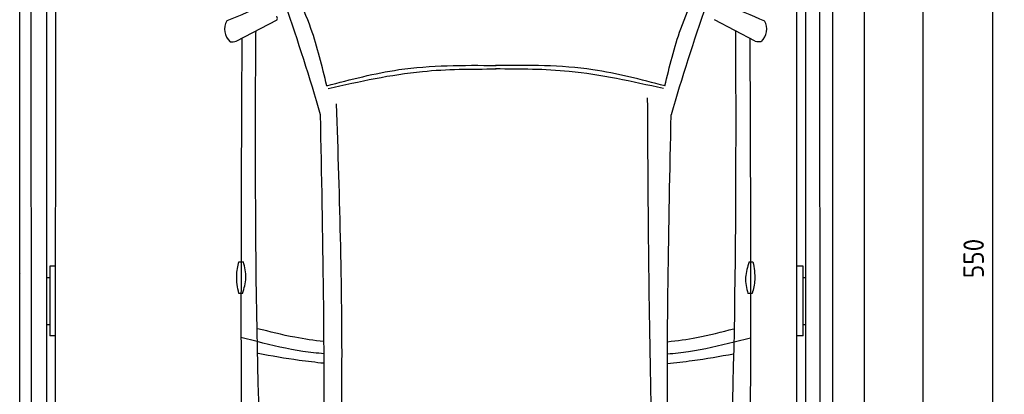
# Model space of a CAD drawing. Header units: millimetres. Extents: x 0 to 9279, y -929 to 5900.
# Tile 5 of 6: x 5907 to 9279, y 2486 to 3767. Entities that reach past the tile are written whole.
import ezdxf

# ---------------------------------------------------------------- set-up
doc = ezdxf.new("R2010")
doc.units = ezdxf.units.MM
doc.layers.get('0').update_dxf_attribs({"lineweight": 25})
doc.layers.add('4', color=3, linetype='Continuous')
for name, color, linetype, lineweight in [('car', 10, 'Continuous', 25), ('Gebäude', 7, 'Continuous', 25), ('Plattform', 7, 'Continuous', 25)]:
    doc.layers.add(name, color=color, linetype=linetype, lineweight=lineweight)
doc.styles.get("Standard").update_dxf_attribs({"font": 'ISOCP.SHX'})
doc.dimstyles.new('GEN-ISO', dxfattribs={"dimscale": 20, "dimtxt": 3.5, "dimasz": 2, "dimexe": 2, "dimexo": 1, "dimgap": 1.5, "dimtad": 1, "dimdec": 1, "dimlfac": 0.1, "dimdsep": 46, "dimtxsty": 'Standard', "dimblk": 'PUNKT', "dimcen": 2, "dimclrd": 256, "dimclre": 256, "dimclrt": 2, "dimadec": 0, "dimazin": 0, "dimtp": 0.1, "dimtm": 0.1, "dimtfac": 0.71, "dimtdec": 1, "dimtmove": 2, "dimatfit": 3, "dimldrblk": 'PUNKT', "dimfxl": 2, "dimtolj": 1, "dimarcsym": 0})

# ---------------------------------------------------------------- blocks, each defined once
blk = doc.blocks.new('Car LP')
at = {"layer": 'car'}
for p, q in [((-888, 3067.7), (-748, 3140.9)), ((889.7, 3068.2), (749.7, 3141.4)), ((-815.9, 2040.3), (-871.6, 2054.3)), ((817.6, 2039.6), (873.4, 2053.6))]:
    blk.add_line(p, q, dxfattribs=at)
for points in [[(-878.5, 2313.7), (-863.5, 2313.7)], [(869, 2313.2), (882, 2313)], [(-866.1, 2205.1), (-879.1, 2205.1)], [(879.3, 2204.5), (864.4, 2204.7)]]:
    blk.add_lwpolyline(points, dxfattribs=at)
for centre, radius, start, end in [((-6558.1, 1113.7), 6197.2, 15.94535, 19.59622), ((6559, 1108.2), 6197.2, 160.35517, 164.00603), ((-869.1, 3108.9), 58.5, 150.8177, 226.898), ((870.7, 3109.4), 58.5, 313.102, 29.1823), ((-902.4, 3121.5), 55.6, 263.2347, 285.0896), ((904.1, 3122), 55.6, 254.9104, 276.7653)]:
    blk.add_arc(centre, radius, start, end, dxfattribs=at)
for points in [[(-577.9, 2915.4), (-632, 3111.2), (-680.2, 3228.8)], [(580.4, 2914.9), (634.7, 3110.7), (682.9, 3228.2)], [(-784, 3193.9), (-920.1, 3137.4)], [(785.7, 3194.3), (921.8, 3137.9)], [(-719.9, 532.3), (-778.3, 1181.5), (-820.9, 3097.1)], [(720.3, 531.7), (779.3, 1180.8), (823.5, 3096.4)], [(-577.9, 2915.4), (-330.8, 2970.6), (2.1, 2985.1)], [(-572.9, 2906.2), (-250.1, 2964.5), (2.1, 2972.9)], [(575.3, 2905.7), (252.6, 2964.3), (0.4, 2972.9)], [(580.4, 2914.9), (333.4, 2970.3), (0.5, 2985.1)], [(580.3, 580), (533.3, 1839), (521.2, 2874)], [(-585.2, 568.2), (-526.1, 1879.2), (-544.1, 2853.5)], [(-623.3, 604.1), (-589.3, 1585.9), (-599.3, 2816.2)], [(623.8, 603.6), (590.2, 1668.7), (601.7, 2815.7)], [(-879.1, 2205.1), (-886.3, 2266.4), (-878.5, 2313.7)], [(-866.1, 2205.1), (-854.8, 2258.2), (-863.5, 2313.7)], [(869, 2313.2), (856.7, 2260.3), (864.4, 2204.7)], [(882, 2313), (888.1, 2251.6), (879.3, 2204.5)]]:
    blk.add_spline(points, degree=3, dxfattribs=at)
at = {"layer": 'car', "end_tangent": (0.109645, 0.993971)}
blk.add_spline([(-748, 3140.9), (-747.1, 3145.2), (-748.8, 3153)], degree=3, dxfattribs=at)
at = {"layer": 'car'}
for points in [[(-820.9, 3097.1), (-820.4, 3099.3), (-819.9, 3101.5), (-819.5, 3103.5)], [(823.5, 3096.4), (823, 3098.6), (822.6, 3100.8), (822.1, 3103)]]:
    blk.add_open_spline(points, degree=3, dxfattribs=at)
for points, knots in [([(-868.7, 3077.8), (-870.5, 2733.1), (-872.8, 2165.5), (-870.5, 1597.9), (-869.3, 1382.1)], [30.231792, 30.231792, 30.231792, 30.231792, 135.773846, 200.510428, 200.510428, 200.510428, 200.510428]), ([(871.3, 3077.8), (872.8, 2728.1), (874.7, 2162.6), (871.9, 1597.2), (870.5, 1381.4)], [30.867502, 30.867502, 30.867502, 30.867502, 135.773846, 200.510428, 200.510428, 200.510428, 200.510428]), ([(-587.6, 2040.3), (-620.9, 2044.2), (-698.2, 2054.8), (-773.8, 2074.4), (-814.7, 2084.4)], [6.432991, 6.432991, 6.432991, 6.432991, 16.542425, 29.830107, 29.830107, 29.830107, 29.830107]), ([(589.6, 2039.9), (622.8, 2043.7), (700, 2054.2), (775.5, 2073.7), (816.5, 2084.2)], [6.454001, 6.454001, 6.454001, 6.454001, 16.542425, 29.830107, 29.830107, 29.830107, 29.830107]), ([(-587.2, 1998.9), (-611.5, 2000.9), (-688.6, 2008.7), (-764.1, 2027.5), (-815.9, 2040.3)], [6.556459, 6.556459, 6.556459, 6.556459, 13.869915, 29.827446, 29.827446, 29.827446, 29.827446]), ([(589.1, 1998.4), (613.4, 2000.4), (690.4, 2008.2), (765.8, 2026.8), (817.6, 2039.6)], [6.580352, 6.580352, 6.580352, 6.580352, 13.869915, 29.827446, 29.827446, 29.827446, 29.827446]), ([(-587.2, 1966.1), (-615.6, 1969), (-691.9, 1977.6), (-767.6, 1991.2), (-813.3, 1999.5)], [6.632744, 6.632744, 6.632744, 6.632744, 15.228907, 29.682847, 29.682847, 29.682847, 29.682847]), ([(589.1, 1965.6), (617.4, 1968.5), (693.7, 1977), (769.3, 1990.6), (814.9, 1998.8)], [6.659247, 6.659247, 6.659247, 6.659247, 15.228907, 29.682847, 29.682847, 29.682847, 29.682847])]:
    blk.add_open_spline(points, degree=3, knots=knots, dxfattribs=at)
blk = doc.blocks.new('PUNKT')
at = {"layer": '4', "color": 0, "linetype": 'ByBlock'}
blk.add_line((-0.5, 0), (-1, 0), dxfattribs=at)
at = {"layer": '4', "color": 0, "linetype": 'ByBlock', "const_width": 0.5}
blk.add_lwpolyline([(-0.25, 0, 1), (0.25, 0, 1)], format="xyb", close=True, dxfattribs=at)
blk = doc.blocks.new('*D9')
at = {"layer": '4', "lineweight": -2, "transparency": 16777216}
for p, q in [((8820, 5700), (9279.4, 5700)), ((9239.4, 5660), (9239.4, 240.1)), ((8820, 200.1), (9279.4, 200.1))]:
    blk.add_line(p, q, dxfattribs=at)
at = {"layer": 'Defpoints', "color": 0, "transparency": 16777216}
for p in [(8800, 5700), (8800, 200.1), (9239.4, 200.1)]:
    blk.add_point(p, dxfattribs=at)
at = {"layer": '4', "lineweight": -2, "transparency": 16777216, "xscale": 40, "yscale": 40, "zscale": 40}
for p, rotation in [((9239.4, 5700), 90), ((9239.4, 200.1), 270)]:
    blk.add_blockref('PUNKT', p, dxfattribs=dict(at, rotation=rotation))
at = {"layer": '4', "color": 2, "transparency": 16777216, "insert": (9174.4, 2950.1), "char_height": 70, "attachment_point": 5, "rotation": 90}
blk.add_mtext('550', dxfattribs=at)
blk = doc.blocks.new('Gebäude_GL550_LP260')
at = {"layer": 'Gebäude'}
for p, q in [((5600, 5900), (5600, 0)), ((5400, 200), (5400, 5700))]:
    blk.add_line(p, q, dxfattribs=at)
blk = doc.blocks.new('6300_LP260_GL550')
at = {"layer": 'Plattform'}
for p, q in [((3106.8, 360.1), (3106.8, 5610.1)), ((3149.8, 360.1), (3144.8, 5610.1)), ((5799.9, 300.1), (5799.9, 5610.1)), ((5848.4, 360.2), (5847.9, 5610.1)), ((5891.4, 5610.1), (5891.5, 360.1)), ((3199.6, 300.1), (3200, 5590.1)), ((3228.9, 564.5), (3231, 5463.9)), ((5768.9, 452.1), (5768.9, 5463.2)), ((3209.9, 2924), (3209.9, 2685.6)), ((3228.9, 2924), (3209.9, 2924)), ((5789.9, 2924), (5768.9, 2924)), ((5789.9, 2685.6), (5789.9, 2924)), ((3110.4, 2897.4), (3110.4, 2897.6)), ((3199.9, 2885), (3209.9, 2885)), ((5789.9, 2885), (5799.9, 2885)), ((3199.9, 2724.2), (3209.9, 2724.2)), ((5789.9, 2724.2), (5799.9, 2724.2)), ((3229.8, 2685.6), (3209.9, 2685.6)), ((5789.9, 2685.6), (5768.9, 2685.6))]:
    blk.add_line(p, q, dxfattribs=at)

msp = doc.modelspace()

# ---------------------------------------------------------------- block references
for name, p in [('Gebäude_GL550_LP260', (3400, 0)), ('6300_LP260_GL550', (2800.03, -0.01))]:
    msp.add_blockref(name, p)
at = {"layer": 'car'}
msp.add_blockref('Car LP', (7536.5, 625.36), dxfattribs=at)

# ---------------------------------------------------------------- dimensions: what is measured, and where the dimension line sits
at = {"layer": '4'}
dim = msp.add_linear_dim(base=(9239.41, 200.11), p1=(8800, 5700), p2=(8800, 200.11), angle=90, dimstyle='GEN-ISO', override={"dimtdec": 3, "dimtolj": 0}, dxfattribs=at)
dim.commit()
dim.dimension.update_dxf_attribs({"geometry": '*D9', "text_midpoint": (9174.41, 2950.06)})

doc.saveas('drawing.dxf')
